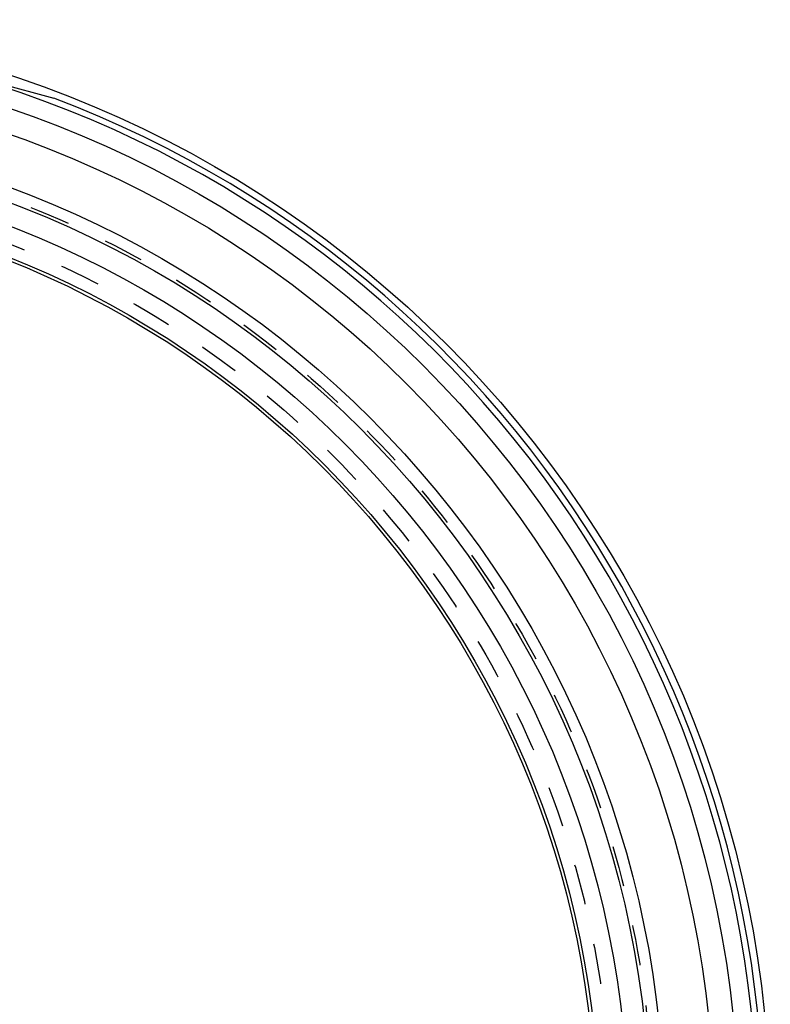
# Model space of a CAD drawing. Header units: millimetres. Extents: x 318 to 682, y 318 to 683.
# Tile 5 of 5: x 557 to 678, y 520 to 678. Entities that reach past the tile are written whole.
import ezdxf

# ---------------------------------------------------------------- set-up
doc = ezdxf.new("R2010")
doc.units = ezdxf.units.MM
doc.header["$LTSCALE"] = 65.185185
doc.linetypes.add('HIDDEN', pattern=[0.2, 0.1, -0.1])
doc.layers.add('KONST.EL_MIT_GEO', color=7, linetype='CONTINUOUS')
doc.layers.add('RUNDUNGEN', color=7, linetype='CONTINUOUS')

msp = doc.modelspace()

# ---------------------------------------------------------------- linework, layer by layer
at = {"layer": 'KONST.EL_MIT_GEO', "color": 7, "linetype": 'Continuous'}
for radius in [177.5, 172.44, 168.5, 160.5, 158.2, 154.7, 150, 149.5]:
    msp.add_circle((500, 500), radius, dxfattribs=at)
at = {"layer": 'KONST.EL_MIT_GEO', "color": 8, "linetype": 'HIDDEN'}
for radius in [158.7, 152]:
    msp.add_circle((500, 500), radius, dxfattribs=at)
at = {"layer": 'RUNDUNGEN', "color": 7, "linetype": 'Continuous'}
msp.add_line((528.25, 674.12), (562.6, 664.92), dxfattribs=at)
for radius, start, end in [(175.41, 106.4284, 73.5716), (176.4, 110.7837, 69.2163)]:
    msp.add_arc((500, 500), radius, start, end, dxfattribs=at)

doc.saveas('drawing.dxf')
